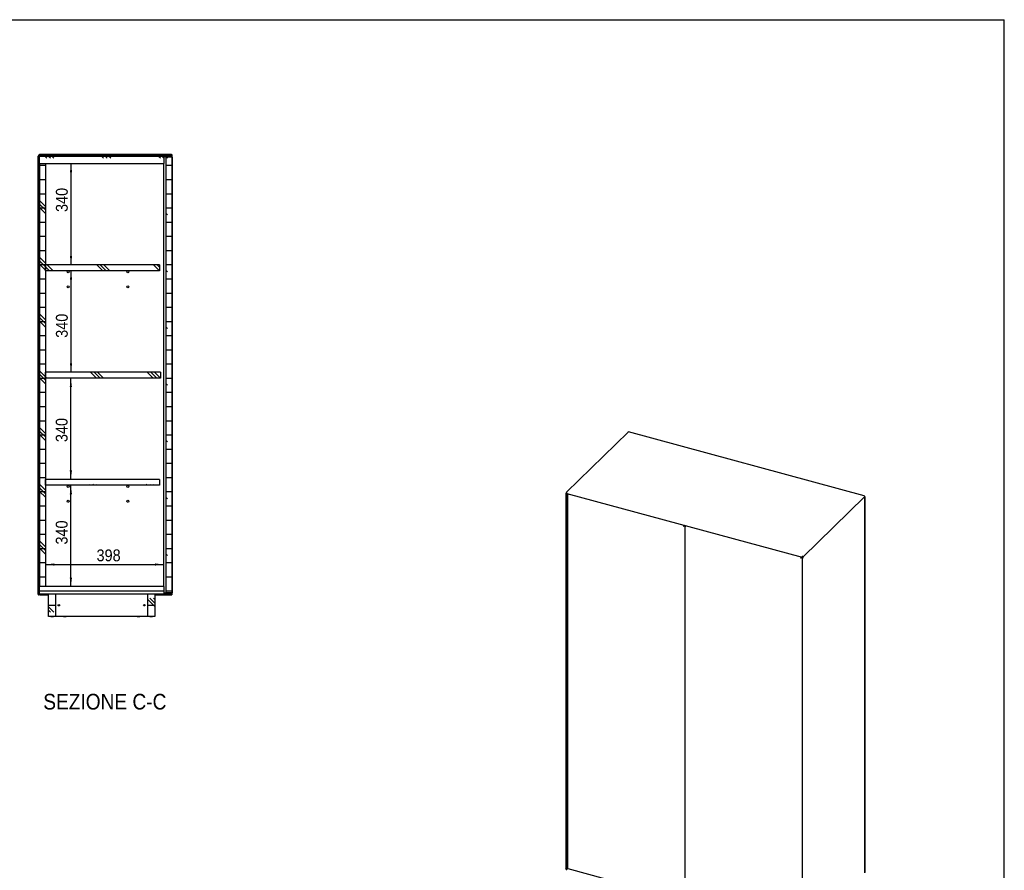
# Model space of a CAD drawing. Header units: millimetres. Extents: x 38 to 6188, y 42 to 4347.
# Tile 4 of 4: x 2886 to 6188, y 1491 to 4347. Entities that reach past the tile are written whole.
import ezdxf

# ---------------------------------------------------------------- set-up
doc = ezdxf.new("R2010")
doc.units = ezdxf.units.MM
doc.header["$LTSCALE"] = 15
doc.linetypes.add('SLD-Solido', pattern=[0])
for name, color, linetype in [('CAMPITURE', 9, 'SLD-Solido'), ('NOTE', 3, 'SLD-Solido'), ('QUOTE', 1, 'SLD-Solido'), ('SCHIZZI', 9, 'Continuous')]:
    doc.layers.add(name, color=color, linetype=linetype)
doc.styles.add('SLDTEXTSTYLE0', font='Gothic.ttf', dxfattribs={"width": 0.913})
doc.dimstyles.new('SLDDIMSTYLE2', dxfattribs={"dimtxt": 39.6875, "dimasz": 30, "dimexe": 0, "dimexo": 0.0625, "dimgap": 9.921875, "dimtad": 1, "dimdec": 0, "dimrnd": 1e-09, "dimzin": 12, "dimdsep": 46, "dimtxsty": 'SLDTEXTSTYLE0', "dimsah": 1, "dimcen": 0.09, "dimadec": 0, "dimazin": 3, "dimtfac": 1, "dimtofl": 0, "dimtmove": 0, "dimatfit": 3, "dimfxl": 0, "dimfrac": 2, "dimtolj": 1, "dimtzin": 12, "dimarcsym": 0})
pattern_1 = [(0, (0, 0), (0, 47.625), []), (135, (23.81, -23.81), (-95.25, -95.25), [67.352, -67.352]), (135, (35.72, -23.81), (-95.25, -95.25), [67.352, -67.352]), (135, (47.62, -23.81), (-95.25, -95.25), [67.352, -67.352])]
pattern_2 = [(3e-322, (0, 0), (-2e-322, 47.625), []), (135, (23.81, -23.81), (-95.25, -95.25), [67.352, -67.352]), (135, (35.72, -23.81), (-95.25, -95.25), [67.352, -67.352]), (135, (47.62, -23.81), (-95.25, -95.25), [67.352, -67.352])]

# ---------------------------------------------------------------- blocks, each defined once
blk = doc.blocks.new('_D_8')
at = {"layer": 'QUOTE'}
blk.add_line((2971.8, 2517.6), (3369.3, 2517.6), dxfattribs=at)
for points in [[(2971.8, 2517.6), (3001.8, 2513.9), (3001.8, 2521.4)], [(3369.3, 2517.6), (3339.3, 2521.4), (3339.3, 2513.9)]]:
    blk.add_solid(points, dxfattribs=at)
at = {"layer": 'QUOTE', "insert": (3143.3, 2568.3), "char_height": 39.69, "attachment_point": 1, "style": 'SLDTEXTSTYLE0'}
blk.add_mtext('398', dxfattribs=at)
blk = doc.blocks.new('_D_9')
at = {"layer": 'QUOTE'}
blk.add_line((3057.7, 3523.6), (3057.7, 3863.6), dxfattribs=at)
for points in [[(3057.7, 3863.6), (3053.9, 3833.6), (3061.4, 3833.6)], [(3057.7, 3523.6), (3061.4, 3553.6), (3053.9, 3553.6)]]:
    blk.add_solid(points, dxfattribs=at)
at = {"layer": 'QUOTE', "insert": (3007, 3701.1), "char_height": 39.69, "attachment_point": 1, "rotation": 90, "style": 'SLDTEXTSTYLE0'}
blk.add_mtext('340', dxfattribs=at)
blk = doc.blocks.new('_D_10')
at = {"layer": 'QUOTE'}
blk.add_line((3057.7, 3163.5), (3057.7, 3503.6), dxfattribs=at)
for points in [[(3057.7, 3503.6), (3053.9, 3473.6), (3061.4, 3473.6)], [(3057.7, 3163.5), (3061.4, 3193.5), (3053.9, 3193.5)]]:
    blk.add_solid(points, dxfattribs=at)
at = {"layer": 'QUOTE', "insert": (3007, 3278.7), "char_height": 39.69, "attachment_point": 1, "rotation": 90, "style": 'SLDTEXTSTYLE0'}
blk.add_mtext('340', dxfattribs=at)
blk = doc.blocks.new('_D_11')
at = {"layer": 'QUOTE'}
blk.add_line((3057.2, 2803.5), (3057.2, 3143.5), dxfattribs=at)
for points in [[(3057.2, 3143.5), (3053.4, 3113.5), (3060.9, 3113.5)], [(3057.2, 2803.5), (3060.9, 2833.5), (3053.4, 2833.5)]]:
    blk.add_solid(points, dxfattribs=at)
at = {"layer": 'QUOTE', "insert": (3006.5, 2928.6), "char_height": 39.69, "attachment_point": 1, "rotation": 90, "style": 'SLDTEXTSTYLE0'}
blk.add_mtext('340', dxfattribs=at)
blk = doc.blocks.new('_D_12')
at = {"layer": 'QUOTE'}
blk.add_line((3057.2, 2443.4), (3057.2, 2783.5), dxfattribs=at)
for points in [[(3057.2, 2783.5), (3053.4, 2753.5), (3060.9, 2753.5)], [(3057.2, 2443.4), (3060.9, 2473.4), (3053.4, 2473.4)]]:
    blk.add_solid(points, dxfattribs=at)
at = {"layer": 'QUOTE', "insert": (3006.5, 2584.7), "char_height": 39.69, "attachment_point": 1, "rotation": 90, "style": 'SLDTEXTSTYLE0'}
blk.add_mtext('340', dxfattribs=at)

msp = doc.modelspace()

# ---------------------------------------------------------------- hatches: boundary and pattern name
at = {"layer": 'CAMPITURE'}
h = msp.add_hatch(dxfattribs=at)
h.set_pattern_fill('ANSI31', color=42, scale=15, style=0)
edge = h.paths.add_edge_path(flags=0)
edge.add_line((2950.85, 3887.39), (2951.41, 3887.95))
edge.add_line((2951.41, 3887.95), (2950.1, 3889.26))
edge.add_arc((2948.83, 3887.99), 1.8, 45, 180)
edge.add_line((2947.03, 3887.99), (2947.03, 2417.78))
edge.add_arc((2948.83, 2417.78), 1.8, 180, 315)
edge.add_line((2950.1, 2416.51), (2951.41, 2417.82))
edge.add_line((2951.41, 2417.82), (2950.85, 2418.39))
edge.add_line((2950.85, 2418.39), (2949.54, 2417.07))
edge.add_arc((2948.83, 2417.78), 1, 180, 315, ccw=False)
edge.add_line((2947.83, 2417.78), (2947.83, 3887.99))
edge.add_arc((2948.83, 3887.99), 1, 45, 180, ccw=False)
edge.add_line((2949.54, 3888.7), (2950.85, 3887.39))
h = msp.add_hatch(dxfattribs=at)
h.set_pattern_fill('CORK', color=42, scale=15, style=0)
h.set_pattern_definition(pattern_1)
h.paths.add_polyline_path([(2948.33, 3887.14), (2948.33, 2421.14), (2951.33, 2421.14), (2951.33, 3887.14)], flags=0)
h = msp.add_hatch(dxfattribs=at)
h.set_pattern_fill('ANSI31', color=42, scale=15, style=0)
edge = h.paths.add_edge_path(flags=0)
edge.add_line((3394.63, 3889.62), (3395.19, 3889.05))
edge.add_line((3395.19, 3889.05), (3396.5, 3890.36))
edge.add_arc((3395.23, 3891.64), 1.8, 315, 450)
edge.add_line((3395.23, 3893.44), (2951.82, 3893.44))
edge.add_arc((2951.82, 3891.64), 1.8, 90, 225)
edge.add_line((2950.55, 3890.36), (2951.86, 3889.05))
edge.add_line((2951.86, 3889.05), (2952.42, 3889.62))
edge.add_line((2952.42, 3889.62), (2951.11, 3890.93))
edge.add_arc((2951.82, 3891.64), 1, 90, 225, ccw=False)
edge.add_line((2951.82, 3892.64), (3395.23, 3892.64))
edge.add_arc((3395.23, 3891.64), 1, -45, 90, ccw=False)
edge.add_line((3395.94, 3890.93), (3394.63, 3889.62))
h = msp.add_hatch(dxfattribs=at)
h.set_pattern_fill('CORK', color=42, scale=15, style=0)
h.set_pattern_definition(pattern_1)
h.paths.add_polyline_path([(3243.33, 3889.14), (3243.33, 3892.14), (2951.83, 3892.14), (2951.83, 3889.14)], flags=0)
h = msp.add_hatch(dxfattribs=at)
h.set_pattern_fill('CORK', color=42, scale=15, style=0)
h.set_pattern_definition(pattern_1)
h.paths.add_polyline_path([(2951.83, 3888.64), (2951.83, 3863.64), (3369.33, 3863.64), (3369.33, 3888.64)], flags=0)
h = msp.add_hatch(dxfattribs=at)
h.set_pattern_fill('CORK', color=42, scale=15, style=0)
h.set_pattern_definition(pattern_2)
h.paths.add_polyline_path([(3393.33, 3888.14), (3393.33, 3892.14), (3243.33, 3892.14), (3243.33, 3888.14)], flags=0)
h = msp.add_hatch(dxfattribs=at)
h.set_pattern_fill('ANSI31', color=42, scale=15, angle=2.8e-322, style=0)
edge = h.paths.add_edge_path(flags=0)
edge.add_line((3395.43, 3886.94), (3375.73, 3886.94))
edge.add_line((3375.73, 3886.94), (3375.73, 3886.14))
edge.add_line((3375.73, 3886.14), (3395.43, 3886.14))
edge.add_arc((3395.43, 3885.34), 0.8, 0, 90, ccw=False)
edge.add_line((3396.23, 3885.34), (3396.23, 2422.54))
edge.add_arc((3395.43, 2422.54), 0.8, 270, 360, ccw=False)
edge.add_line((3395.43, 2421.74), (3375.73, 2421.74))
edge.add_line((3375.73, 2421.74), (3375.73, 2420.94))
edge.add_line((3375.73, 2420.94), (3395.43, 2420.94))
edge.add_arc((3395.43, 2422.54), 1.6, 270, 360)
edge.add_line((3397.03, 2422.54), (3397.03, 3885.34))
edge.add_arc((3395.43, 3885.34), 1.6, 0, 90)
h = msp.add_hatch(dxfattribs=at)
h.set_pattern_fill('CORK', color=42, scale=15, style=0)
h.set_pattern_definition(pattern_1)
h.paths.add_polyline_path([(3395.73, 3885.64), (3375.73, 3885.64), (3375.73, 2422.24), (3395.73, 2422.24)], flags=0)
h = msp.add_hatch(dxfattribs=at)
h.set_pattern_fill('CORK', color=42, scale=15, style=0)
h.set_pattern_definition(pattern_1)
h.paths.add_polyline_path([(2971.83, 2443.44), (2971.83, 3863.64), (2951.83, 3863.64), (2951.83, 2443.44)], flags=0)
h = msp.add_hatch(dxfattribs=at)
h.set_pattern_fill('CORK', color=42, scale=15, style=0)
h.set_pattern_definition(pattern_1)
h.paths.add_polyline_path([(3354.33, 3503.59), (3354.33, 3523.59), (2971.83, 3523.59), (2971.83, 3503.59)], flags=0)
h = msp.add_hatch(dxfattribs=at)
h.set_pattern_fill('CORK', color=42, scale=15, style=0)
h.set_pattern_definition(pattern_1)
h.paths.add_polyline_path([(3357.33, 3143.54), (3357.33, 3163.54), (2971.83, 3163.54), (2971.83, 3143.54)], flags=0)
h = msp.add_hatch(dxfattribs=at)
h.set_pattern_fill('CORK', color=42, scale=15, style=0)
h.set_pattern_definition(pattern_1)
h.paths.add_polyline_path([(3354.33, 2783.49), (3354.33, 2803.49), (2971.83, 2803.49), (2971.83, 2783.49)], flags=0)
h = msp.add_hatch(dxfattribs=at)
h.set_pattern_fill('CORK', color=42, scale=15, style=0)
h.set_pattern_definition(pattern_1)
h.paths.add_polyline_path([(3369.33, 2418.44), (3369.33, 2443.44), (2951.83, 2443.44), (2951.83, 2418.44)], flags=0)
h = msp.add_hatch(dxfattribs=at)
h.set_pattern_fill('CORK', color=42, scale=15, style=0)
h.set_pattern_definition(pattern_2)
h.paths.add_polyline_path([(2981.83, 2418.44), (2981.83, 2343.44), (3006.83, 2343.44), (3006.83, 2418.44)], flags=0)
h = msp.add_hatch(dxfattribs=at)
h.set_pattern_fill('CORK', color=42, scale=15, style=0)
h.set_pattern_definition(pattern_2)
h.paths.add_polyline_path([(3338.83, 2343.44), (3338.83, 2418.44), (3313.83, 2418.44), (3313.83, 2343.44)], flags=0)

# ---------------------------------------------------------------- linework, layer by layer
for p, q in [((2947.03, 2417.78), (2947.03, 3887.99)), ((2947.83, 2417.78), (2947.83, 3887.99)), ((2948.33, 2421.14), (2948.33, 3887.14)), ((2951.33, 3887.14), (2948.33, 3887.14)), ((2949.54, 3888.7), (2950.85, 3887.39)), ((2949.68, 3888.56), (2949.54, 3888.56)), ((2950.85, 3887.24), (2949.54, 3888.56)), ((2950.1, 3889.26), (2951.41, 3887.95)), ((2951.86, 3889.05), (2950.55, 3890.36)), ((2951.41, 3887.95), (2950.85, 3887.39)), ((2950.85, 3887.24), (2950.85, 3887.14)), ((2950.85, 3887.24), (2951.14, 3887.24)), ((2950.91, 3888.46), (2951.31, 3888.46)), ((2952.42, 3889.62), (2951.11, 3890.93)), ((2951.25, 3890.79), (2951.25, 3890.93)), ((2951.25, 3890.93), (2951.83, 3890.35)), ((2951.31, 3888.46), (2951.83, 3887.94)), ((2951.33, 3887.87), (2951.83, 3887.37)), ((2951.33, 2421.14), (2951.33, 3887.14)), ((2951.45, 3889.16), (2951.51, 3889.4)), ((2951.98, 3888.64), (2951.45, 3889.16)), ((2951.45, 3889.16), (2951.45, 3888.6)), ((2951.83, 3888.22), (2951.45, 3888.6)), ((3395.23, 3893.44), (2951.82, 3893.44)), ((3395.23, 3892.64), (2951.82, 3892.64)), ((2951.83, 3889.14), (2951.83, 3892.14)), ((3243.33, 3892.14), (2951.83, 3892.14)), ((3243.33, 3889.14), (2951.83, 3889.14)), ((2951.83, 3888.64), (3369.33, 3888.64)), ((2951.83, 3863.64), (2951.83, 3888.64)), ((2952.42, 3889.62), (2951.86, 3889.05)), ((2952.48, 3889.14), (2952.57, 3889.05)), ((2952.57, 3889.05), (2952.57, 3889.14)), ((3243.33, 3889.05), (2952.57, 3889.05)), ((3393.33, 3892.14), (3243.33, 3892.14)), ((3243.33, 3888.14), (3243.33, 3892.14)), ((3243.33, 3892.14), (3243.33, 3889.14)), ((3393.33, 3888.14), (3243.33, 3888.14)), ((3369.33, 3888.64), (3369.33, 3863.64)), ((3369.33, 3887.78), (3394.41, 3887.78)), ((3369.33, 3887.22), (3394.41, 3887.22)), ((3369.33, 3887.14), (3388.33, 3887.14)), ((3375.73, 3886.94), (3375.73, 3886.14)), ((3375.73, 3886.94), (3395.43, 3886.94)), ((3375.73, 3886.14), (3395.43, 3886.14)), ((3375.73, 3886.14), (3375.73, 3885.64)), ((3375.73, 3885.64), (3375.73, 2422.24)), ((3375.73, 3885.64), (3395.73, 3885.64)), ((3388.33, 3887.14), (3388.33, 3886.94)), ((3393.33, 3892.14), (3393.33, 3888.14)), ((3394.48, 3889.62), (3393.33, 3889.62)), ((3394.48, 3889.05), (3393.33, 3889.05)), ((3395.8, 3889.16), (3394.41, 3887.78)), ((3395.8, 3888.6), (3394.41, 3887.22)), ((3394.41, 3887.78), (3394.41, 3887.22)), ((3394.48, 3889.62), (3395.8, 3890.93)), ((3394.48, 3889.62), (3394.48, 3889.05)), ((3394.48, 3889.05), (3394.84, 3889.41)), ((3394.55, 3887.07), (3395.94, 3888.46)), ((3394.55, 3887.07), (3394.55, 3886.94)), ((3394.55, 3887.07), (3395.12, 3887.07)), ((3395.94, 3890.93), (3394.63, 3889.62)), ((3395.19, 3889.05), (3394.63, 3889.62)), ((3395.12, 3887.07), (3396.5, 3888.46)), ((3395.12, 3887.07), (3395.12, 3886.94)), ((3396.5, 3890.36), (3395.19, 3889.05)), ((3395.23, 3887.89), (3395.27, 3888.08)), ((3395.42, 3887.94), (3395.23, 3887.89)), ((3395.73, 3885.64), (3395.73, 2422.24)), ((3395.8, 3890.79), (3395.8, 3890.93)), ((3395.8, 3889.16), (3395.8, 3888.6)), ((3396.5, 3888.46), (3395.94, 3888.46)), ((3396.23, 3885.34), (3396.23, 2422.54)), ((3397.03, 3885.34), (3397.03, 3888.27)), ((3397.03, 3885.34), (3397.03, 2422.54)), ((2951.83, 3863.64), (3369.33, 3863.64)), ((2951.83, 3863.64), (2971.83, 3863.64)), ((2951.83, 3863.64), (2951.83, 2443.44)), ((2971.83, 3863.64), (2971.83, 2443.44)), ((3369.33, 2443.44), (3369.33, 3863.64)), ((2971.83, 3503.59), (2971.83, 3523.59)), ((3354.33, 3523.59), (2971.83, 3523.59)), ((3354.33, 3503.59), (2971.83, 3503.59)), ((3354.33, 3523.59), (3354.33, 3503.59)), ((3357.33, 3163.54), (2971.83, 3163.54)), ((2971.83, 3143.54), (2971.83, 3163.54)), ((3357.33, 3143.54), (2971.83, 3143.54)), ((3357.33, 3163.54), (3357.33, 3143.54)), ((4926.52, 2962.26), (4719.38, 2760.08)), ((5718.69, 2747.76), (4928.02, 2962.64)), ((2971.83, 2783.49), (2971.83, 2803.49)), ((3354.33, 2803.49), (2971.83, 2803.49)), ((3354.33, 2783.49), (2971.83, 2783.49)), ((3354.33, 2803.49), (3354.33, 2783.49)), ((4717.75, 2756.11), (4717.75, 1495.86)), ((4718.66, 2756.25), (4717.96, 2756.44)), ((4719.18, 2758.17), (4718.22, 2757.22)), ((4719.35, 2757.85), (4719.55, 2757.99)), ((4719.35, 2757.85), (4719.55, 2757.76)), ((4721.42, 2756.52), (4719.64, 2757.36)), ((4720.08, 2755.6), (4719.84, 2756)), ((4719.84, 2756), (4721.71, 2755.11)), ((4720.41, 2756.53), (4719.91, 2756.18)), ((4721.78, 2755.3), (4719.91, 2756.18)), ((4720.08, 2755.6), (4721.95, 2754.72)), ((4722.28, 2755.65), (4720.41, 2756.53)), ((4721.42, 2756.52), (5510.51, 2542.06)), ((4721.95, 2754.72), (4721.71, 2755.11)), ((4721.78, 2755.3), (4722.28, 2755.65)), ((4721.95, 1496.07), (4721.95, 2754.72)), ((4722.28, 2755.65), (4722.79, 2756.14)), ((4722.33, 1502.02), (4722.33, 2755.69)), ((4723.43, 2753.16), (4723.43, 1497.4)), ((4723.61, 2753.97), (4725.18, 2755.49)), ((4724.32, 2753.77), (4723.61, 2753.97)), ((4724.32, 2753.77), (4725.88, 2755.3)), ((4724.41, 2753.75), (4725.97, 2755.28)), ((4724.98, 2755.3), (4724.98, 2755.55)), ((5512.14, 2542.53), (5719.61, 2745.02)), ((5719.39, 2744.67), (5718.83, 2744.22)), ((5719.65, 2744.44), (5719.29, 2744.15)), ((5719.45, 2744.86), (5719.39, 2744.67)), ((5719.39, 2744.67), (5719.65, 2744.44)), ((5719.52, 2744.07), (5719.78, 2744.28)), ((5720.01, 2743.89), (5719.78, 2744.28)), ((5720.16, 2745.97), (5719.79, 2746.07)), ((5719.92, 2743.82), (5720.01, 2743.89)), ((5719.95, 2744.75), (5720.32, 2745.11)), ((5720.98, 1482.28), (5720.98, 2742.53)), ((5721.28, 1483.85), (5721.28, 2744.51)), ((5112.87, 2646.34), (5112.5, 2645.97)), ((5113.86, 2647.91), (5115.43, 2649.43)), ((5113.86, 2647.67), (5113.86, 2647.91)), ((5113.95, 2647.88), (5115.51, 2649.41)), ((5113.95, 2647.88), (5114.66, 2647.69)), ((5114.66, 2647.69), (5116.22, 2649.22)), ((5116.86, 2646.23), (5116.86, 1390.47)), ((5117.04, 2647.04), (5118.61, 2648.57)), ((5117.75, 2646.85), (5117.04, 2647.04)), ((5117.75, 2646.85), (5119.32, 2648.38)), ((5117.84, 2646.82), (5119.41, 2648.35)), ((5511.15, 2544.93), (5511.15, 2545.62)), ((5511.18, 2543.15), (5511.86, 2543.81)), ((5511.23, 2543.09), (5511.86, 2543.7)), ((5506.3, 2539.41), (5505.93, 2539.05)), ((5507.29, 2540.98), (5508.86, 2542.51)), ((5507.29, 2540.74), (5507.29, 2540.98)), ((5507.38, 2540.95), (5508.95, 2542.48)), ((5507.38, 2540.95), (5508.09, 2540.76)), ((5508.09, 2540.76), (5509.66, 2542.29)), ((5510.04, 2540.53), (5510.62, 2540.75)), ((5510.04, 2540.53), (5510.04, 1281.89)), ((5511.32, 2542.39), (5510.37, 2541.46)), ((5510.95, 2541.68), (5510.37, 2541.46)), ((5510.37, 2541.46), (5510.87, 2540.84)), ((5511.06, 2542.27), (5510.51, 2542.06)), ((5510.62, 2540.75), (5511.38, 2540.87)), ((5511.45, 2541.06), (5510.87, 2540.84)), ((5510.95, 2541.68), (5511.45, 2541.06)), ((5511.06, 2542.27), (5511.32, 2543.01)), ((5511.17, 2542.58), (5511.46, 2542.21)), ((5511.3, 2542.96), (5511.51, 2543.04)), ((5511.46, 2542.21), (5512.01, 2542.42)), ((5512.01, 2542.42), (5511.51, 2543.04)), ((5513.22, 2540.3), (5513.93, 2540.11)), ((2948.33, 2421.14), (2951.33, 2421.14)), ((2949.54, 2417.22), (2950.85, 2418.53)), ((2950.85, 2418.39), (2949.54, 2417.07)), ((2949.68, 2417.22), (2949.54, 2417.22)), ((2951.41, 2417.82), (2950.1, 2416.51)), ((2950.85, 2421.14), (2950.85, 2418.53)), ((2951.14, 2418.53), (2950.85, 2418.53)), ((2950.85, 2418.39), (2951.41, 2417.82)), ((2950.91, 2417.32), (2951.31, 2417.32)), ((2952.43, 2418.44), (2951.31, 2417.32)), ((2951.87, 2418.44), (2951.33, 2417.9)), ((2951.45, 2417.17), (2952.72, 2418.44)), ((2951.45, 2416.61), (2952.84, 2417.99)), ((2951.45, 2416.61), (2951.45, 2417.17)), ((2951.64, 2416.08), (2981.83, 2416.08)), ((2971.83, 2443.44), (2951.83, 2443.44)), ((2951.83, 2418.44), (2951.83, 2443.44)), ((3369.33, 2443.44), (2951.83, 2443.44)), ((3369.33, 2418.44), (2951.83, 2418.44)), ((2951.83, 2417.84), (2952.02, 2417.88)), ((2952.02, 2417.88), (2951.97, 2417.69)), ((2952.84, 2417.99), (2952.84, 2418.44)), ((2981.83, 2417.99), (2952.84, 2417.99)), ((2981.83, 2343.44), (2981.83, 2418.44)), ((3006.83, 2418.44), (2981.83, 2418.44)), ((3006.83, 2343.44), (3006.83, 2418.44)), ((3313.83, 2418.44), (3313.83, 2343.44)), ((3338.83, 2418.44), (3313.83, 2418.44)), ((3338.83, 2418.44), (3338.83, 2343.44)), ((3394.41, 2417.99), (3338.83, 2417.99)), ((3338.83, 2416.08), (3395.61, 2416.08)), ((3369.33, 2443.44), (3369.33, 2418.44)), ((3375.73, 2421.14), (3369.33, 2421.14)), ((3394.41, 2418.56), (3369.33, 2418.56)), ((3375.73, 2422.24), (3375.73, 2421.74)), ((3395.73, 2422.24), (3375.73, 2422.24)), ((3375.73, 2421.74), (3375.73, 2420.94)), ((3395.43, 2421.74), (3375.73, 2421.74)), ((3395.43, 2420.94), (3375.73, 2420.94)), ((3394.41, 2418.56), (3394.41, 2417.99)), ((3394.41, 2418.56), (3395.8, 2417.17)), ((3394.41, 2417.99), (3395.8, 2416.61)), ((3394.55, 2420.94), (3394.55, 2418.7)), ((3395.12, 2418.7), (3394.55, 2418.7)), ((3395.94, 2417.32), (3394.55, 2418.7)), ((3395.12, 2420.94), (3395.12, 2418.7)), ((3396.5, 2417.32), (3395.12, 2418.7)), ((3395.27, 2417.69), (3395.23, 2417.88)), ((3395.23, 2417.88), (3395.42, 2417.84)), ((3395.8, 2416.61), (3395.8, 2417.17)), ((3396.5, 2417.32), (3395.94, 2417.32)), ((3397.03, 2417.5), (3397.03, 2422.54)), ((3006.83, 2343.44), (2981.83, 2343.44)), ((2989.98, 2343.44), (2989.98, 2343.14)), ((2989.98, 2343.14), (2998.68, 2343.14)), ((2998.68, 2343.14), (2998.68, 2343.44)), ((3313.83, 2343.44), (3006.83, 2343.44)), ((3032.48, 2343.44), (3032.48, 2343.14)), ((3032.48, 2343.14), (3041.18, 2343.14)), ((3041.18, 2343.14), (3041.18, 2343.44)), ((3279.48, 2343.44), (3279.48, 2343.14)), ((3279.48, 2343.14), (3288.18, 2343.14)), ((3288.18, 2343.14), (3288.18, 2343.44)), ((3338.83, 2343.44), (3313.83, 2343.44)), ((3321.98, 2343.44), (3321.98, 2343.14)), ((3321.98, 2343.14), (3330.68, 2343.14)), ((3330.68, 2343.14), (3330.68, 2343.44)), ((4721.95, 1496.07), (4720.08, 1494.59)), ((4720.41, 1494.31), (4720.14, 1494.64)), ((4720.41, 1494.31), (4722.28, 1495.79)), ((4723.43, 1498.02), (4721.95, 1496.58)), ((4722.28, 1495.79), (4721.95, 1496.2)), ((4723.83, 1497.3), (4722.28, 1495.79)), ((4723.43, 1501.72), (4722.33, 1502.02)), ((4723.61, 1497.36), (4724.32, 1497.17)), ((4724.22, 1496.91), (5113.21, 1391.19))]:
    msp.add_line(p, q)
for centre, radius in [((3048.33, 3500.09), 3.5), ((3248.33, 3500.09), 3.5), ((3048.33, 3450.09), 3.5), ((3248.33, 3450.09), 3.5), ((3048.33, 2779.99), 3.5), ((3248.33, 2779.99), 3.5), ((3048.33, 2729.99), 3.5), ((3248.33, 2729.99), 3.5), ((3016.83, 2380.94), 2.5), ((3303.83, 2380.94), 2.5)]:
    msp.add_circle(centre, radius)
for centre, radius, start, end in [((2948.83, 3887.99), 1.8, 45, 180), ((2948.83, 3887.99), 1, 45, 180), ((2951.82, 3891.64), 1.8, 90, 225), ((2951.82, 3891.64), 1, 90, 225), ((3395.23, 3891.64), 1.8, 315, 90), ((3395.23, 3891.64), 1, 315, 90), ((3395.43, 3885.34), 1.6, 0, 90), ((3395.43, 3885.34), 0.8, 0, 90), ((2948.83, 2417.78), 1.8, 180, 315), ((2948.83, 2417.78), 1, 180, 315), ((3395.43, 2422.54), 0.8, 270, 0), ((3395.43, 2422.54), 1.6, 270, 0)]:
    msp.add_arc(centre, radius, start, end)
for points in [[(2949.54, 3888.56), (2949.46, 3888.53), (2949.31, 3888.49), (2949.03, 3888.41), (2948.73, 3888.34), (2948.44, 3888.27), (2948.19, 3888.2), (2947.99, 3888.13), (2947.85, 3888.06), (2947.84, 3888.01), (2947.83, 3887.99)], [(2951.82, 3892.64), (2951.8, 3892.63), (2951.75, 3892.61), (2951.68, 3892.48), (2951.61, 3892.28), (2951.54, 3892.02), (2951.47, 3891.74), (2951.4, 3891.44), (2951.33, 3891.15), (2951.28, 3891), (2951.25, 3890.93)], [(3395.8, 3890.93), (3395.77, 3891), (3395.72, 3891.15), (3395.65, 3891.44), (3395.58, 3891.74), (3395.51, 3892.02), (3395.44, 3892.28), (3395.37, 3892.48), (3395.3, 3892.61), (3395.25, 3892.63), (3395.23, 3892.64)], [(4717.96, 2756.44), (4717.89, 2756.37), (4717.75, 2756.25), (4717.73, 2756.03), (4717.86, 2755.82), (4718.14, 2755.65), (4718.54, 2755.52), (4719.03, 2755.47), (4719.56, 2755.49), (4719.91, 2755.57), (4720.08, 2755.6)], [(4720.41, 2756.53), (4720.3, 2756.67), (4720.08, 2756.96), (4719.66, 2757.26), (4719.22, 2757.45), (4718.8, 2757.49), (4718.42, 2757.4), (4718.14, 2757.18), (4717.96, 2756.85), (4717.96, 2756.58), (4717.96, 2756.44)], [(4718.66, 2756.25), (4718.63, 2756.22), (4718.55, 2756.17), (4718.54, 2756.07), (4718.61, 2755.99), (4718.77, 2755.91), (4718.99, 2755.87), (4719.26, 2755.87), (4719.55, 2755.91), (4719.75, 2755.97), (4719.84, 2756)], [(4719.91, 2756.18), (4719.85, 2756.27), (4719.74, 2756.43), (4719.52, 2756.62), (4719.3, 2756.73), (4719.07, 2756.77), (4718.88, 2756.74), (4718.74, 2756.63), (4718.65, 2756.46), (4718.66, 2756.32), (4718.66, 2756.25)], [(4720.74, 2760.44), (4720.57, 2760.45), (4720.24, 2760.49), (4719.77, 2760.37), (4719.39, 2760.13), (4719.11, 2759.77), (4718.97, 2759.32), (4718.96, 2758.83), (4719.08, 2758.31), (4719.26, 2758), (4719.35, 2757.85)], [(4719.64, 2757.36), (4719.61, 2757.42), (4719.55, 2757.53), (4719.53, 2757.88), (4719.58, 2758.3), (4719.7, 2758.79), (4719.89, 2759.29), (4720.14, 2759.76), (4720.43, 2760.17), (4720.63, 2760.35), (4720.74, 2760.44)], [(4724.28, 2751.48), (4724.11, 2751.66), (4723.76, 2752.01), (4723.46, 2752.65), (4723.38, 2753.32), (4723.53, 2753.75), (4723.61, 2753.97)], [(5719.95, 2744.75), (5719.97, 2744.82), (5720, 2744.97), (5720, 2745.12), (5719.97, 2745.2), (5719.91, 2745.2), (5719.84, 2745.12), (5719.77, 2744.95), (5719.7, 2744.72), (5719.67, 2744.53), (5719.65, 2744.44)], [(5719.78, 2744.28), (5719.87, 2744.28), (5720.05, 2744.28), (5720.27, 2744.33), (5720.42, 2744.4), (5720.49, 2744.48), (5720.48, 2744.58), (5720.37, 2744.66), (5720.2, 2744.72), (5720.03, 2744.74), (5719.95, 2744.75)], [(5720.01, 2743.89), (5720.18, 2743.9), (5720.51, 2743.93), (5720.9, 2744.06), (5721.17, 2744.24), (5721.3, 2744.45), (5721.27, 2744.66), (5721.09, 2744.86), (5720.77, 2745.02), (5720.47, 2745.08), (5720.32, 2745.11)], [(5114.66, 2647.69), (5114.54, 2647.49), (5114.3, 2647.08), (5113.73, 2646.58), (5113.09, 2646.2), (5112.69, 2646.05), (5112.5, 2645.97)], [(5113.95, 2647.88), (5113.89, 2647.72), (5113.77, 2647.4), (5113.48, 2646.99), (5113.16, 2646.62), (5112.97, 2646.43), (5112.87, 2646.34)], [(5117.71, 2644.56), (5117.54, 2644.73), (5117.19, 2645.08), (5116.9, 2645.72), (5116.82, 2646.39), (5116.97, 2646.82), (5117.04, 2647.04)], [(5511.15, 2545.62), (5511.09, 2545.52), (5510.97, 2545.32), (5510.8, 2544.88), (5510.68, 2544.38), (5510.61, 2543.84), (5510.61, 2543.32), (5510.69, 2542.85), (5510.83, 2542.48), (5510.98, 2542.34), (5511.06, 2542.27)], [(5511.15, 2544.93), (5511.13, 2544.88), (5511.08, 2544.76), (5511.01, 2544.51), (5510.97, 2544.22), (5510.96, 2543.91), (5510.99, 2543.62), (5511.06, 2543.35), (5511.17, 2543.14), (5511.27, 2543.05), (5511.32, 2543.01)], [(5512.01, 2542.42), (5512.12, 2542.52), (5512.35, 2542.72), (5512.54, 2543.15), (5512.59, 2543.63), (5512.51, 2544.14), (5512.3, 2544.63), (5511.98, 2545.07), (5511.59, 2545.42), (5511.3, 2545.55), (5511.15, 2545.62)], [(5511.51, 2543.04), (5511.58, 2543.1), (5511.71, 2543.22), (5511.83, 2543.47), (5511.88, 2543.76), (5511.85, 2544.05), (5511.74, 2544.34), (5511.58, 2544.6), (5511.38, 2544.81), (5511.23, 2544.89), (5511.15, 2544.93)], [(5508.09, 2540.76), (5507.97, 2540.56), (5507.73, 2540.15), (5507.16, 2539.66), (5506.52, 2539.27), (5506.13, 2539.12), (5505.93, 2539.05)], [(5507.38, 2540.95), (5507.32, 2540.8), (5507.2, 2540.48), (5506.92, 2540.06), (5506.6, 2539.69), (5506.4, 2539.51), (5506.3, 2539.41)], [(5510.62, 2540.75), (5510.69, 2540.65), (5510.82, 2540.44), (5511.19, 2540.18), (5511.65, 2539.97), (5512.17, 2539.85), (5512.71, 2539.8), (5513.21, 2539.84), (5513.64, 2539.94), (5513.84, 2540.05), (5513.93, 2540.11)], [(5513.93, 2540.11), (5513.91, 2540.25), (5513.86, 2540.54), (5513.62, 2540.98), (5513.27, 2541.38), (5512.83, 2541.69), (5512.33, 2541.9), (5511.83, 2541.97), (5511.34, 2541.91), (5511.08, 2541.76), (5510.95, 2541.68)], [(5511.38, 2540.87), (5511.42, 2540.81), (5511.5, 2540.67), (5511.7, 2540.5), (5511.96, 2540.36), (5512.25, 2540.26), (5512.54, 2540.21), (5512.82, 2540.2), (5513.07, 2540.23), (5513.17, 2540.28), (5513.22, 2540.3)], [(5513.22, 2540.3), (5513.21, 2540.38), (5513.17, 2540.53), (5513.02, 2540.76), (5512.81, 2540.96), (5512.55, 2541.12), (5512.26, 2541.22), (5511.97, 2541.25), (5511.68, 2541.2), (5511.53, 2541.11), (5511.45, 2541.06)], [(2947.83, 2417.78), (2947.84, 2417.76), (2947.85, 2417.71), (2947.99, 2417.64), (2948.19, 2417.57), (2948.44, 2417.5), (2948.73, 2417.43), (2949.03, 2417.36), (2949.31, 2417.29), (2949.46, 2417.24), (2949.54, 2417.22)]]:
    msp.add_open_spline(points, degree=3)
for points, knots in [([(2948.87, 3888.37), (2948.8, 3888.36), (2948.55, 3888.33), (2948.19, 3888.28), (2947.96, 3888.25), (2947.87, 3888.23)], [0, 0, 0, 0, 0.2084987, 0.7056826, 1, 1, 1, 1]), ([(2951.58, 3892.59), (2951.56, 3892.5), (2951.53, 3892.27), (2951.48, 3891.91), (2951.45, 3891.66), (2951.44, 3891.59)], [0, 0, 0, 0, 0.2895089, 0.7900805, 1, 1, 1, 1]), ([(3395.61, 3891.59), (3395.6, 3891.66), (3395.57, 3891.91), (3395.52, 3892.27), (3395.48, 3892.51), (3395.47, 3892.59)], [0, 0, 0, 0, 0.2084987, 0.7056826, 1, 1, 1, 1]), ([(3395.69, 3889.55), (3395.7, 3889.53), (3395.74, 3889.46), (3395.77, 3889.28), (3395.8, 3889.16)], [0, 0, 0, 0, 0.30185792, 1, 1, 1, 1]), ([(3396.5, 3888.46), (3396.62, 3888.43), (3396.84, 3888.39), (3397.01, 3888.32), (3397.01, 3888.28), (3397.01, 3888.27)], [0, 0, 0, 0, 0.3749245, 0.7498491, 1, 1, 1, 1]), ([(4926.52, 2962.25), (4926.53, 2962.26), (4926.6, 2962.37), (4926.85, 2962.47), (4927.24, 2962.54), (4927.53, 2962.45), (4927.67, 2962.41)], [0, 0, 0, 0, 0.0293323, 0.3528882, 0.6764441, 1, 1, 1, 1]), ([(4927.67, 2962.41), (4927.74, 2962.48), (4927.86, 2962.62), (4927.98, 2962.68), (4928.02, 2962.64), (4928.02, 2962.64)], [0, 0, 0, 0, 0.4935847, 0.9871695, 1, 1, 1, 1]), ([(4720.06, 2759.6), (4720.03, 2759.58), (4719.91, 2759.51), (4719.78, 2759.32), (4719.68, 2759.06), (4719.66, 2758.84), (4719.68, 2758.72), (4719.69, 2758.69)], [0, 0, 0, 0, 0.1286593, 0.396523, 0.6643867, 0.9322504, 1, 1, 1, 1]), ([(4724.41, 2753.75), (4724.37, 2753.64), (4724.28, 2753.41), (4724.19, 2752.89), (4724.16, 2752.32), (4724.2, 2751.83), (4724.26, 2751.57), (4724.28, 2751.48)], [0, 0, 0, 0, 0.2228889, 0.445807, 0.6687253, 0.8916433, 1, 1, 1, 1]), ([(4724.24, 2753.16), (4724.23, 2753.2), (4724.22, 2753.41), (4724.27, 2753.61), (4724.32, 2753.77)], [0, 0, 0, 0, 0.1904254, 1, 1, 1, 1]), ([(5719.22, 2746.98), (5719.19, 2747.11), (5719.12, 2747.37), (5718.93, 2747.64), (5718.69, 2747.78), (5718.4, 2747.78), (5718.19, 2747.66), (5718.09, 2747.6)], [0, 0, 0, 0, 0.1804396, 0.3853297, 0.5902198, 0.7951099, 1, 1, 1, 1]), ([(5718.09, 2747.6), (5718.25, 2747.55), (5718.59, 2747.46), (5719.05, 2747.17), (5719.43, 2746.8), (5719.71, 2746.38), (5719.86, 2745.93), (5719.87, 2745.51), (5719.77, 2745.19), (5719.63, 2745.07), (5719.58, 2745.02)], [0, 0, 0, 0, 0.1319995, 0.263999, 0.3959984, 0.5279979, 0.6599974, 0.7919969, 0.9239964, 1, 1, 1, 1]), ([(5718.78, 2744.22), (5718.88, 2744.22), (5719.11, 2744.24), (5719.51, 2744.1), (5719.93, 2743.84), (5720.31, 2743.46), (5720.59, 2743), (5720.77, 2742.49), (5720.77, 2742.16), (5720.78, 2741.99)], [0, 0, 0, 0, 0.10517609, 0.25431341, 0.40345073, 0.55258805, 0.70172536, 0.85086268, 1, 1, 1, 1]), ([(5720.32, 2745.11), (5720.34, 2745.25), (5720.36, 2745.53), (5720.32, 2745.82), (5720.21, 2745.98), (5720.06, 2745.98), (5719.93, 2745.9), (5719.85, 2745.78), (5719.84, 2745.76)], [0, 0, 0, 0, 0.1921431, 0.3842863, 0.5764294, 0.7685726, 0.9607157, 1, 1, 1, 1]), ([(5720.78, 2741.99), (5720.84, 2742.1), (5720.98, 2742.31), (5721, 2742.65), (5720.87, 2742.97), (5720.63, 2743.24), (5720.4, 2743.37), (5720.3, 2743.43)], [0, 0, 0, 0, 0.2138223, 0.4276445, 0.6414668, 0.8552891, 1, 1, 1, 1]), ([(5112.5, 2645.97), (5112.55, 2646.13), (5112.66, 2646.44), (5112.94, 2646.96), (5113.28, 2647.43), (5113.6, 2647.75), (5113.8, 2647.87), (5113.86, 2647.91)], [0, 0, 0, 0, 0.2228894, 0.4458076, 0.6687258, 0.8916439, 1, 1, 1, 1]), ([(5112.87, 2646.34), (5112.93, 2646.43), (5113.06, 2646.6), (5113.28, 2646.85), (5113.43, 2646.96), (5113.49, 2647)], [0, 0, 0, 0, 0.4198197, 0.7826768, 1, 1, 1, 1]), ([(5117.84, 2646.82), (5117.8, 2646.71), (5117.72, 2646.48), (5117.63, 2645.97), (5117.59, 2645.39), (5117.63, 2644.9), (5117.69, 2644.64), (5117.71, 2644.56)], [0, 0, 0, 0, 0.2228889, 0.445807, 0.6687253, 0.8916433, 1, 1, 1, 1]), ([(5117.67, 2646.23), (5117.67, 2646.27), (5117.65, 2646.48), (5117.71, 2646.68), (5117.75, 2646.85)], [0, 0, 0, 0, 0.1904254, 1, 1, 1, 1]), ([(5505.93, 2539.05), (5505.98, 2539.2), (5506.09, 2539.52), (5506.37, 2540.04), (5506.71, 2540.51), (5507.03, 2540.82), (5507.23, 2540.94), (5507.29, 2540.98)], [0, 0, 0, 0, 0.2228894, 0.4458076, 0.6687258, 0.8916439, 1, 1, 1, 1]), ([(5506.3, 2539.41), (5506.37, 2539.5), (5506.49, 2539.68), (5506.71, 2539.93), (5506.86, 2540.04), (5506.92, 2540.08)], [0, 0, 0, 0, 0.41981971, 0.78267685, 1, 1, 1, 1]), ([(2947.88, 2417.54), (2947.96, 2417.53), (2948.2, 2417.49), (2948.55, 2417.44), (2948.8, 2417.41), (2948.87, 2417.4)], [0, 0, 0, 0, 0.2895089, 0.7900805, 1, 1, 1, 1]), ([(2951.64, 2416.1), (2951.63, 2416.1), (2951.59, 2416.1), (2951.53, 2416.27), (2951.48, 2416.5), (2951.45, 2416.61)], [0, 0, 0, 0, 0.2501509, 0.6250755, 1, 1, 1, 1]), ([(3395.8, 2416.61), (3395.77, 2416.5), (3395.72, 2416.27), (3395.66, 2416.1), (3395.62, 2416.1), (3395.61, 2416.1)], [0, 0, 0, 0, 0.3749245, 0.7498491, 1, 1, 1, 1]), ([(3397.01, 2417.5), (3397.01, 2417.49), (3397.01, 2417.45), (3396.84, 2417.39), (3396.62, 2417.34), (3396.5, 2417.32)], [0, 0, 0, 0, 0.2501509, 0.6250755, 1, 1, 1, 1]), ([(4720.08, 1494.59), (4719.91, 1494.59), (4719.56, 1494.59), (4719.03, 1494.7), (4718.54, 1494.87), (4718.14, 1495.12), (4717.87, 1495.42), (4717.74, 1495.67), (4717.76, 1495.82), (4717.77, 1495.86)], [0, 0, 0, 0, 0.15745759, 0.31491517, 0.47237276, 0.62983035, 0.78728794, 0.94474552, 1, 1, 1, 1]), ([(4718.43, 1494.96), (4718.43, 1494.96), (4718.53, 1494.8), (4718.8, 1494.56), (4719.22, 1494.28), (4719.66, 1494.15), (4720.08, 1494.14), (4720.3, 1494.25), (4720.41, 1494.31)], [0, 0, 0, 0, 0.0072381, 0.2057905, 0.4043428, 0.6028952, 0.8014476, 1, 1, 1, 1]), ([(4723.53, 1497.37), (4723.49, 1497.38), (4723.38, 1497.4), (4723.47, 1497.41), (4723.77, 1497.46), (4724.11, 1497.57), (4724.28, 1497.62)], [0, 0, 0, 0, 0.1617209, 0.4483917, 0.7350639, 1, 1, 1, 1]), ([(4724.28, 1497.62), (4724.24, 1497.47), (4724.16, 1497.16), (4724.17, 1496.93), (4724.22, 1496.93), (4724.23, 1496.94)], [0, 0, 0, 0, 0.4031857, 0.8063715, 1, 1, 1, 1]), ([(4724.24, 1497.4), (4724.23, 1497.41), (4724.21, 1497.46), (4724.26, 1497.52), (4724.3, 1497.56)], [0, 0, 0, 0, 0.1804135, 1, 1, 1, 1])]:
    msp.add_open_spline(points, degree=3, knots=knots)
at = {"layer": 'QUOTE', "color": 7}
msp.add_line((38.35, 4346.55), (6188.06, 4346.55), dxfattribs=at)
at = {"layer": 'SCHIZZI', "color": 7}
msp.add_line((6188.35, 41.55), (6188.06, 4346.55), dxfattribs=at)

# ---------------------------------------------------------------- texts
at = {"layer": 'NOTE', "insert": (3171.12, 2083.51), "char_height": 52.5, "attachment_point": 2, "style": 'SLDTEXTSTYLE0'}
msp.add_mtext('SEZIONE C-C', dxfattribs=at)

# ---------------------------------------------------------------- dimensions: what is measured, and where the dimension line sits
at = {"layer": 'QUOTE'}
for base, p1, p2, angle, picture, middle in [((3057.67, 3863.64), (2971.83, 3523.59), (2951.83, 3863.64), 90, '_D_9', (3057.67, 3745.13)), ((3057.67, 3503.59), (2971.83, 3163.54), (2971.83, 3503.59), 90, '_D_10', (3057.67, 3322.68)), ((3057.19, 3143.54), (2971.83, 2803.49), (2971.83, 3143.54), 90, '_D_11', (3057.19, 2972.57)), ((3057.19, 2783.49), (2951.83, 2443.44), (2971.83, 2783.49), 90, '_D_12', (3057.19, 2628.68)), ((3369.3293597, 2517.61384973), (2971.8293597, 2443.43573516), (3369.3293597, 2443.43573516), 0, '_D_8', (3187.27319857, 2517.61384973))]:
    dim = msp.add_linear_dim(base=base, p1=p1, p2=p2, angle=angle, dimstyle='SLDDIMSTYLE2', dxfattribs=at)
    dim.commit()
    dim.dimension.update_dxf_attribs({"geometry": picture, "text_midpoint": middle, "dimtype": 160})

doc.saveas('drawing.dxf')
